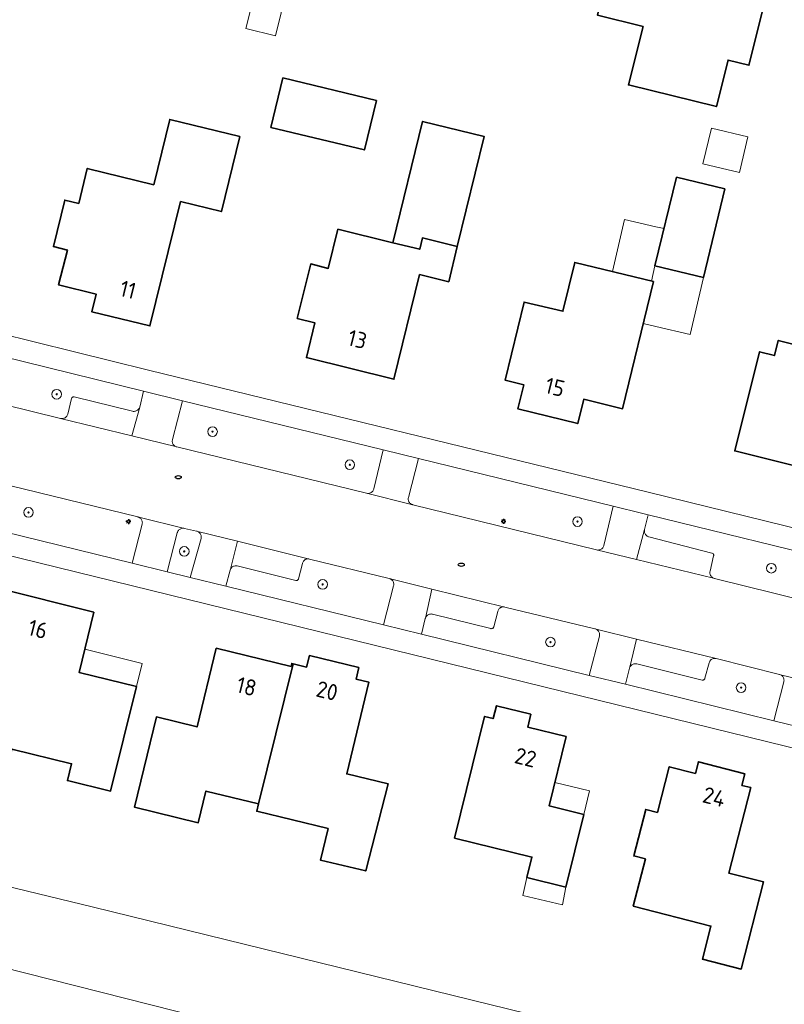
# Model space of a CAD drawing. Header units: metres. Extents: x 152610 to 160096, y 456114 to 462495.
# Tile 104 of 256: x 156655 to 156719, y 458684 to 458766. Entities that reach past the tile are written whole.
import ezdxf
from ezdxf.enums import TextEntityAlignment as Align

# ---------------------------------------------------------------- set-up
doc = ezdxf.new("R2010")
doc.units = ezdxf.units.M
doc.header["$LTSCALE"] = 0.5
doc.layers.get('0').update_dxf_attribs({"linetype": 'CONTINUOUS'})
for name, color, linetype, lineweight in [('B-PV-GK-BESCHOEIING-G', 251, 'GK-BESCHOEIING-SO', 18), ('B-PV-GR-BOOM-S', 251, 'CONTINUOUS', 25), ('B-PV-IE-MEUBILAIR-S', 251, 'CONTINUOUS', 25), ('B-PV-OG-BEBOUWING-GV', 6, 'CONTINUOUS', 35), ('B-PV-OG-BEBOUWING-T18', 1, 'CONTINUOUS', 18), ('B-PV-OG-BEBOUWING_OVERBOUWING-GV', 251, 'CONTINUOUS', 18), ('B-PV-OG-BEBOUWING_SCHUUR-GV', 251, 'CONTINUOUS', 18), ('B-PV-OG-TERREIN_BEGROEID-GV', 251, 'CONTINUOUS', 18), ('B-PV-OG-WATER_SLOOT-GV', 251, 'CONTINUOUS', 18), ('B-PV-VH-OPENVERHARDING_BETONSTRAATSTEEN-GV', 251, 'CONTINUOUS', 18)]:
    doc.layers.add(name, color=color, linetype=linetype, lineweight=lineweight)
doc.styles.add('NLCS-ISO', font='NLCS-ISO.ttf')
doc.styles.add('NLCS-ISO-M750-T18', font='NLCS-ISO.ttf', dxfattribs={"height": 1.35})
doc.linetypes.add('GK-BESCHOEIING-SO', pattern='A,18,-3,[1,NLCS.SHX,S=0.6,R=0,X=0,Y=0],-3', length=24)

# ---------------------------------------------------------------- blocks, each defined once
blk = doc.blocks.new('SIE-MEUBILAIR_PAAL_LICHTMAST-SO')
for points in [[(-0.62, 0), (-1, 0)], [(-0.71, 0.71), (-0.44, 0.44)], [(0, 1), (0, 0.62)], [(0.44, 0.44), (0.71, 0.71)], [(1, 0), (0.62, 0)], [(-0.71, -0.71), (-0.44, -0.44)], [(0, -0.62), (0, -1)], [(0.44, -0.44), (0.71, -0.71)]]:
    blk.add_lwpolyline(points)
blk.add_circle((0, 0), 0.5)
blk = doc.blocks.new('SIE-MEUBILAIR_PUT_RIOOLPUT-SO')
blk.add_ellipse((0, 0), major_axis=(1.25, 0), ratio=0.54)
blk = doc.blocks.new('SGR-BOOM_GBKN-SO')
at = {"linetype": 'ByBlock', "lineweight": 18}
h = blk.add_hatch(color=0, dxfattribs=at)
h.dxf.hatch_style = 1
edge = h.paths.add_edge_path()
edge.add_arc((0, 0), 0.25, 0, 360)
at = {"color": 0, "linetype": 'ByBlock', "lineweight": 18}
for radius in [2, 0.25]:
    blk.add_circle((0, 0), radius, dxfattribs=at)
at = {"color": 0, "linetype": 'ByBlock', "lineweight": 18, "style": 'NLCS-ISO'}
blk.add_attdef('SOORT', (2.5, 0), '', height=1.5, dxfattribs=at)

msp = doc.modelspace()

# ---------------------------------------------------------------- linework, layer by layer
at = {"layer": 'B-PV-GK-BESCHOEIING-G', "flags": 128}
for points in [[(156729.707, 458669.069), (156763.406, 458660.576), (156810.991, 458649.416), (156811.125, 458649.604), (156811.655, 458650.831), (156813.886, 458650.198), (156814.669, 458653.031), (156812.509, 458653.575), (156812.608, 458654.982), (156801.575, 458658.333), (156743.186, 458672.485), (156661.5, 458692.54), (156642.836, 458697.09), (156639.883, 458697.825), (156630.938, 458700.365), (156546.57, 458720.749), (156546.886, 458722.757), (156548.021, 458722.485), (156548.32, 458723.756), (156547.078, 458723.976), (156547.099, 458724.11), (156543.779, 458724.694), (156547.022, 458744.218), (156545.15, 458745.093), (156545.597, 458747.359), (156542.585, 458747.875), (156542.284, 458745.575)], [(156713.865, 458670.931), (156714.132, 458672.298), (156641.288, 458690.738), (156638.335, 458691.473), (156578.506, 458706.401), (156542.679, 458714.509)]]:
    msp.add_lwpolyline(points, dxfattribs=at)
at = {"layer": 'B-PV-OG-BEBOUWING-GV', "flags": 128}
for points in [[(156710.98, 458776.808), (156706.246, 458777.977), (156704.704, 458771.849), (156703.734, 458772.093), (156702.757, 458768.214), (156703.727, 458767.97), (156703.445, 458766.85), (156707.256, 458765.89), (156706.036, 458761.041), (156713.351, 458759.225), (156714.32, 458763.105), (156716.066, 458762.67), (156717.756, 458769.442), (156712.676, 458770.71), (156713.756, 458775.089), (156710.739, 458775.832)], [(156685.047, 458759.742), (156677.267, 458761.62), (156676.273, 458757.501), (156684.053, 458755.622)], [(156673.674, 458756.732), (156667.846, 458758.159), (156666.514, 458752.72), (156660.989, 458754.076), (156660.278, 458751.161), (156659.112, 458751.445), (156658.168, 458747.573), (156659.327, 458747.278), (156658.601, 458744.375), (156661.713, 458743.608), (156661.357, 458742.147), (156666.202, 458740.965), (156668.752, 458751.315), (156672.144, 458750.483)], [(156691.782, 458747.59), (156694.024, 458756.736), (156688.897, 458757.995), (156686.421, 458747.893), (156688.658, 458747.343), (156688.878, 458748.293)], [(156714.068, 458752.369), (156710.036, 458753.351), (156708.241, 458745.977), (156712.273, 458744.995)], [(156681.837, 458749.019), (156681.042, 458745.755), (156679.582, 458746.122), (156678.467, 458741.588), (156679.924, 458741.23), (156679.223, 458738.324), (156686.516, 458736.523), (156688.651, 458745.233), (156691.079, 458744.638), (156691.782, 458747.59), (156688.878, 458748.293), (156688.658, 458747.343), (156686.421, 458747.893)], [(156708.113, 458744.66), (156701.564, 458746.253), (156700.574, 458742.181), (156697.349, 458742.95), (156695.766, 458736.452), (156697.317, 458736.063), (156696.836, 458734.045), (156701.815, 458732.833), (156702.308, 458734.85), (156705.538, 458734.068)], [(156732.54, 458739.351), (156728.6, 458740.332), (156727.562, 458736.159), (156721.846, 458737.582), (156722.16, 458738.844), (156718.502, 458739.754), (156718.188, 458738.493), (156716.944, 458738.808), (156714.888, 458730.555), (156725.877, 458727.819), (156727.087, 458732.681), (156730.658, 458731.792)], [(156661.537, 458717.119), (156653.415, 458719.147), (156650.379, 458706.787), (156653.807, 458705.944), (156653.707, 458705.536), (156654.61, 458705.313), (156654.71, 458705.721), (156659.682, 458704.498), (156659.338, 458703.1), (156662.931, 458702.216), (156665.075, 458710.929), (156660.309, 458712.105)], [(156677.949, 458712.608), (156671.72, 458714.12), (156670.13, 458707.57), (156666.744, 458708.392), (156664.918, 458700.871), (156670.227, 458699.582), (156670.865, 458702.221), (156675.247, 458701.162), (156678.112, 458712.826), (156678.008, 458712.851)], [(156683.597, 458712.503), (156679.477, 458713.503), (156679.245, 458712.551), (156678.112, 458712.826), (156675.247, 458701.162), (156675.097, 458700.536), (156681.027, 458699.103), (156680.393, 458696.479), (156684.171, 458695.566), (156686.04, 458702.813), (156682.58, 458703.653), (156684.435, 458711.291), (156683.366, 458711.55)], [(156697.905, 458708.615), (156695.035, 458709.333), (156694.768, 458708.266), (156694.061, 458708.445), (156691.562, 458698.312), (156697.995, 458696.723), (156697.58, 458695.025), (156700.825, 458694.225), (156702.328, 458700.269), (156699.431, 458700.997), (156700.847, 458706.756), (156697.651, 458707.554)], [(156715.731, 458703.662), (156711.857, 458704.658), (156711.608, 458703.689), (156709.428, 458704.249), (156708.44, 458700.446), (156707.472, 458700.695), (156706.476, 458696.821), (156707.444, 458696.572), (156706.433, 458692.64), (156712.893, 458690.979), (156712.186, 458688.228), (156715.421, 458687.397), (156717.286, 458694.651), (156714.38, 458695.398), (156716.208, 458702.507), (156715.482, 458702.693)]]:
    msp.add_lwpolyline(points, close=True, dxfattribs=at)
at = {"layer": 'B-PV-OG-BEBOUWING_OVERBOUWING-GV', "flags": 128}
for points in [[(156707.945, 458744.701), (156708.241, 458745.977), (156708.32, 458746.302), (156708.993, 458749.064), (156708.32, 458749.217), (156705.698, 458749.814), (156704.713, 458745.487)], [(156712.273, 458744.995), (156708.32, 458745.958), (156708.241, 458745.977), (156707.945, 458744.701), (156708.113, 458744.66), (156707.264, 458741.168), (156708.32, 458740.918), (156711.179, 458740.239)], [(156665.557, 458712.847), (156660.784, 458714.045), (156660.309, 458712.105), (156665.075, 458710.929)], [(156702.783, 458702.246), (156699.91, 458702.946), (156699.431, 458700.997), (156702.328, 458700.269)], [(156700.825, 458694.225), (156697.58, 458695.025), (156697.249, 458693.528), (156700.543, 458692.759)]]:
    msp.add_lwpolyline(points, close=True, dxfattribs=at)
at = {"layer": 'B-PV-OG-BEBOUWING_SCHUUR-GV', "flags": 128}
for points in [[(156677.599, 458768.976), (156675.142, 458769.586), (156674.185, 458765.738), (156676.643, 458765.127)], [(156715.971, 458756.7), (156712.933, 458757.424), (156712.225, 458754.452), (156715.263, 458753.728)]]:
    msp.add_lwpolyline(points, close=True, dxfattribs=at)
at = {"layer": 'B-PV-OG-TERREIN_BEGROEID-GV', "flags": 128}
for points in [[(156649.292, 458735.592), (156658.769, 458733.252), (156658.833, 458733.244), (156658.897, 458733.244), (156658.96, 458733.251), (156659.023, 458733.267), (156659.082, 458733.29), (156659.139, 458733.321), (156659.191, 458733.358), (156659.238, 458733.401), (156659.279, 458733.45), (156659.314, 458733.504), (156659.342, 458733.562), (156659.358, 458733.606), (156659.666, 458734.908), (156659.672, 458734.927), (156659.691, 458734.963), (156659.716, 458734.995), (156659.747, 458735.021), (156659.783, 458735.041), (156659.822, 458735.054), (156659.862, 458735.058), (156659.903, 458735.055), (156664.75, 458733.856), (156664.813, 458733.846), (156664.876, 458733.844), (156664.94, 458733.85), (156665.001, 458733.864), (156665.061, 458733.885), (156665.118, 458733.914), (156665.17, 458733.95), (156665.218, 458733.992), (156665.26, 458734.039), (156665.296, 458734.092), (156665.325, 458734.149), (156665.346, 458734.208), (156665.663, 458735.523), (156649.755, 458739.441)], [(156649.556, 458724.922), (156664.718, 458721.2), (156665.552, 458724.444), (156665.564, 458724.506), (156665.568, 458724.569), (156665.564, 458724.632), (156665.552, 458724.694), (156665.532, 458724.754), (156665.505, 458724.811), (156665.471, 458724.865), (156665.43, 458724.913), (156665.384, 458724.956), (156665.332, 458724.993), (156665.277, 458725.023), (156665.218, 458725.045), (156665.187, 458725.054), (156650.946, 458728.541)], [(156724.682, 458721.056), (156707.686, 458725.236), (156707.378, 458724.001), (156707.367, 458723.939), (156707.363, 458723.876), (156707.367, 458723.813), (156707.38, 458723.751), (156707.4, 458723.691), (156707.427, 458723.634), (156707.461, 458723.581), (156707.502, 458723.533), (156707.549, 458723.491), (156707.6, 458723.454), (156707.656, 458723.425), (156707.715, 458723.402), (156707.738, 458723.396), (156712.981, 458722.05), (156713.011, 458722.04), (156713.046, 458722.021), (156713.076, 458721.995), (156713.101, 458721.963), (156713.119, 458721.928), (156713.129, 458721.889), (156713.131, 458721.849), (156713.126, 458721.81), (156712.821, 458720.534), (156712.81, 458720.472), (156712.807, 458720.409), (156712.812, 458720.346), (156712.825, 458720.284), (156712.846, 458720.225), (156712.874, 458720.168), (156712.909, 458720.115), (156712.95, 458720.068), (156712.997, 458720.026), (156713.049, 458719.99), (156713.106, 458719.961), (156713.165, 458719.939), (156713.188, 458719.933), (156723.292, 458717.439)]]:
    msp.add_lwpolyline(points, dxfattribs=at)
for points in [[(156685.627, 458730.636), (156668.919, 458734.726), (156668.08, 458731.51), (156668.066, 458731.448), (156668.059, 458731.386), (156668.06, 458731.322), (156668.07, 458731.26), (156668.087, 458731.199), (156668.112, 458731.141), (156668.144, 458731.086), (156668.182, 458731.036), (156668.227, 458730.991), (156668.277, 458730.952), (156668.331, 458730.92), (156668.389, 458730.895), (156668.438, 458730.88), (156684.238, 458727.027), (156684.3, 458727.016), (156684.363, 458727.012), (156684.426, 458727.017), (156684.488, 458727.03), (156684.547, 458727.05), (156684.604, 458727.077), (156684.657, 458727.112), (156684.705, 458727.153), (156684.747, 458727.2), (156684.783, 458727.251), (156684.812, 458727.307), (156684.834, 458727.366), (156684.842, 458727.395)], [(156704.752, 458725.955), (156688.566, 458729.917), (156687.715, 458726.68), (156687.703, 458726.618), (156687.699, 458726.555), (156687.702, 458726.492), (156687.714, 458726.43), (156687.733, 458726.369), (156687.76, 458726.312), (156687.794, 458726.259), (156687.834, 458726.21), (156687.881, 458726.167), (156687.932, 458726.13), (156687.987, 458726.1), (156688.046, 458726.076), (156688.08, 458726.067), (156703.386, 458722.311), (156703.448, 458722.3), (156703.511, 458722.296), (156703.574, 458722.301), (156703.636, 458722.313), (156703.696, 458722.334), (156703.753, 458722.361), (156703.805, 458722.396), (156703.853, 458722.437), (156703.896, 458722.484), (156703.932, 458722.536), (156703.961, 458722.591), (156703.983, 458722.65), (156703.992, 458722.683)], [(156669.013, 458724.114), (156668.949, 458724.116), (156668.886, 458724.11), (156668.825, 458724.096), (156668.765, 458724.075), (156668.709, 458724.046), (156668.657, 458724.01), (156668.609, 458723.968), (156668.568, 458723.921), (156668.533, 458723.868), (156668.504, 458723.812), (156668.483, 458723.752), (156668.48, 458723.74), (156667.648, 458720.481), (156669.55, 458720.013), (156670.451, 458723.255), (156670.464, 458723.317), (156670.469, 458723.38), (156670.467, 458723.443), (156670.456, 458723.505), (156670.437, 458723.565), (156670.411, 458723.623), (156670.378, 458723.677), (156670.339, 458723.726), (156670.293, 458723.77), (156670.243, 458723.807), (156670.188, 458723.838), (156670.129, 458723.862), (156670.08, 458723.876), (156669.075, 458724.104)], [(156679.434, 458721.557), (156679.371, 458721.561), (156679.308, 458721.556), (156679.246, 458721.543), (156679.186, 458721.523), (156679.129, 458721.496), (156679.076, 458721.461), (156679.028, 458721.42), (156678.986, 458721.373), (156678.95, 458721.321), (156678.92, 458721.266), (156678.898, 458721.206), (156678.891, 458721.181), (156678.575, 458719.901), (156678.563, 458719.867), (156678.544, 458719.832), (156678.517, 458719.802), (156678.486, 458719.778), (156678.45, 458719.761), (156678.411, 458719.751), (156678.371, 458719.749), (156678.332, 458719.755), (156673.472, 458720.968), (156673.41, 458720.98), (156673.347, 458720.984), (156673.284, 458720.979), (156673.223, 458720.967), (156673.163, 458720.948), (156673.106, 458720.92), (156673.053, 458720.886), (156673.005, 458720.845), (156672.962, 458720.799), (156672.926, 458720.748), (156672.896, 458720.692), (156672.874, 458720.633), (156672.867, 458720.609), (156672.522, 458719.284), (156685.648, 458716.061), (156686.487, 458719.307), (156686.499, 458719.369), (156686.503, 458719.432), (156686.5, 458719.495), (156686.488, 458719.557), (156686.468, 458719.617), (156686.442, 458719.674), (156686.408, 458719.727), (156686.367, 458719.776), (156686.321, 458719.819), (156686.27, 458719.856), (156686.215, 458719.886), (156686.156, 458719.909), (156686.122, 458719.918), (156679.496, 458721.546)], [(156695.686, 458717.56), (156695.623, 458717.563), (156695.56, 458717.559), (156695.498, 458717.546), (156695.438, 458717.525), (156695.382, 458717.498), (156695.329, 458717.463), (156695.281, 458717.422), (156695.239, 458717.375), (156695.203, 458717.323), (156695.174, 458717.267), (156695.152, 458717.208), (156695.146, 458717.187), (156694.817, 458715.899), (156694.806, 458715.866), (156694.786, 458715.831), (156694.76, 458715.801), (156694.729, 458715.777), (156694.693, 458715.76), (156694.655, 458715.75), (156694.615, 458715.748), (156694.576, 458715.754), (156689.73, 458716.956), (156689.668, 458716.967), (156689.605, 458716.971), (156689.542, 458716.966), (156689.48, 458716.954), (156689.42, 458716.934), (156689.363, 458716.906), (156689.31, 458716.872), (156689.262, 458716.831), (156689.22, 458716.784), (156689.183, 458716.732), (156689.154, 458716.676), (156689.13, 458716.617), (156689.124, 458716.59), (156688.804, 458715.287), (156702.769, 458711.858), (156703.615, 458715.125), (156703.627, 458715.187), (156703.631, 458715.25), (156703.627, 458715.313), (156703.615, 458715.375), (156703.596, 458715.435), (156703.569, 458715.492), (156703.535, 458715.546), (156703.495, 458715.594), (156703.448, 458715.637), (156703.397, 458715.674), (156703.341, 458715.705), (156703.282, 458715.727), (156703.248, 458715.737), (156695.748, 458717.549)], [(156713.282, 458713.263), (156713.219, 458713.267), (156713.155, 458713.262), (156713.093, 458713.25), (156713.034, 458713.23), (156712.977, 458713.202), (156712.924, 458713.168), (156712.876, 458713.126), (156712.833, 458713.08), (156712.796, 458713.028), (156712.767, 458712.972), (156712.744, 458712.913), (156712.739, 458712.894), (156712.403, 458711.613), (156712.392, 458711.581), (156712.372, 458711.547), (156712.347, 458711.517), (156712.315, 458711.493), (156712.279, 458711.475), (156712.241, 458711.466), (156712.201, 458711.464), (156712.162, 458711.47), (156706.729, 458712.818), (156706.667, 458712.829), (156706.604, 458712.833), (156706.541, 458712.828), (156706.479, 458712.816), (156706.419, 458712.795), (156706.362, 458712.768), (156706.309, 458712.733), (156706.261, 458712.692), (156706.218, 458712.646), (156706.182, 458712.594), (156706.153, 458712.538), (156706.13, 458712.479), (156706.124, 458712.456), (156705.786, 458711.118), (156718.133, 458708.086), (156718.966, 458711.333), (156718.978, 458711.395), (156718.982, 458711.458), (156718.978, 458711.521), (156718.966, 458711.583), (156718.947, 458711.643), (156718.92, 458711.7), (156718.886, 458711.753), (156718.846, 458711.802), (156718.799, 458711.845), (156718.748, 458711.881), (156718.693, 458711.912), (156718.634, 458711.934), (156718.603, 458711.943), (156713.344, 458713.252)]]:
    msp.add_lwpolyline(points, close=True, dxfattribs=at)
at = {"layer": 'B-PV-OG-WATER_SLOOT-GV', "flags": 128}
for points in [[(156743.186, 458672.485), (156661.5, 458692.54), (156642.836, 458697.09)], [(156641.288, 458690.738), (156714.132, 458672.298)]]:
    msp.add_lwpolyline(points, dxfattribs=at)
at = {"layer": 'B-PV-VH-OPENVERHARDING_BETONSTRAATSTEEN-GV', "flags": 128}
for points in [[(156782.756, 458708.646), (156707.665, 458727.127), (156666.072, 458737.286), (156647.229, 458741.93), (156646.795, 458740.17), (156649.755, 458739.441), (156665.663, 458735.523), (156668.919, 458734.726), (156685.627, 458730.636), (156688.566, 458729.917), (156704.752, 458725.955), (156707.229, 458725.349), (156707.686, 458725.236), (156724.682, 458721.056)], [(156723.292, 458717.439), (156713.188, 458719.933), (156713.165, 458719.939), (156713.106, 458719.961), (156706.691, 458721.512), (156703.386, 458722.311), (156688.08, 458726.067), (156688.046, 458726.076), (156687.987, 458726.1), (156684.238, 458727.027), (156668.438, 458730.88), (156664.686, 458731.801), (156658.769, 458733.252), (156649.292, 458735.592)], [(156650.946, 458728.541), (156665.187, 458725.054), (156665.218, 458725.045), (156665.277, 458725.023), (156669.075, 458724.104), (156670.08, 458723.876), (156670.129, 458723.862), (156670.188, 458723.838), (156673.495, 458723.024), (156679.496, 458721.546), (156686.122, 458719.918), (156686.156, 458719.909), (156686.215, 458719.886), (156689.656, 458719.042), (156695.748, 458717.549), (156703.248, 458715.737), (156703.282, 458715.727), (156703.341, 458715.705), (156706.695, 458714.882), (156713.344, 458713.252), (156718.603, 458711.943), (156718.634, 458711.934), (156718.693, 458711.912), (156722.482, 458710.985)], [(156721.096, 458707.359), (156718.133, 458708.086), (156705.786, 458711.118), (156702.769, 458711.858), (156688.804, 458715.287), (156685.648, 458716.061), (156672.522, 458719.284), (156669.55, 458720.013), (156667.648, 458720.481), (156664.718, 458721.2), (156649.556, 458724.922), (156643.397, 458726.435), (156642.961, 458724.658), (156646.393, 458723.815), (156649.116, 458723.146), (156734.689, 458702.138)], [(156722.482, 458710.985), (156718.693, 458711.912), (156718.748, 458711.881), (156718.799, 458711.845), (156718.846, 458711.802), (156718.886, 458711.753), (156718.92, 458711.7), (156718.947, 458711.643), (156718.966, 458711.583), (156718.978, 458711.521), (156718.982, 458711.458), (156718.978, 458711.395), (156718.966, 458711.333), (156718.133, 458708.086), (156721.096, 458707.359)]]:
    msp.add_lwpolyline(points, dxfattribs=at)
for points in [[(156668.919, 458734.726), (156665.663, 458735.523), (156665.346, 458734.208), (156664.686, 458731.801), (156668.438, 458730.88), (156668.389, 458730.895), (156668.331, 458730.92), (156668.277, 458730.952), (156668.227, 458730.991), (156668.182, 458731.036), (156668.144, 458731.086), (156668.112, 458731.141), (156668.087, 458731.199), (156668.07, 458731.26), (156668.06, 458731.322), (156668.059, 458731.386), (156668.066, 458731.448), (156668.08, 458731.51)], [(156659.903, 458735.055), (156659.862, 458735.058), (156659.822, 458735.054), (156659.783, 458735.041), (156659.747, 458735.021), (156659.716, 458734.995), (156659.691, 458734.963), (156659.672, 458734.927), (156659.666, 458734.908), (156659.358, 458733.606), (156659.342, 458733.562), (156659.314, 458733.504), (156659.279, 458733.45), (156659.238, 458733.401), (156659.191, 458733.358), (156659.139, 458733.321), (156659.082, 458733.29), (156659.023, 458733.267), (156658.96, 458733.251), (156658.897, 458733.244), (156658.833, 458733.244), (156658.769, 458733.252), (156664.686, 458731.801), (156665.346, 458734.208), (156665.325, 458734.149), (156665.296, 458734.092), (156665.26, 458734.039), (156665.218, 458733.992), (156665.17, 458733.95), (156665.118, 458733.914), (156665.061, 458733.885), (156665.001, 458733.864), (156664.94, 458733.85), (156664.876, 458733.844), (156664.813, 458733.846), (156664.75, 458733.856)], [(156688.566, 458729.917), (156685.627, 458730.636), (156684.842, 458727.395), (156684.834, 458727.366), (156684.812, 458727.307), (156684.783, 458727.251), (156684.747, 458727.2), (156684.705, 458727.153), (156684.657, 458727.112), (156684.604, 458727.077), (156684.547, 458727.05), (156684.488, 458727.03), (156684.426, 458727.017), (156684.363, 458727.012), (156684.3, 458727.016), (156684.238, 458727.027), (156687.987, 458726.1), (156687.932, 458726.13), (156687.881, 458726.167), (156687.834, 458726.21), (156687.794, 458726.259), (156687.76, 458726.312), (156687.733, 458726.369), (156687.714, 458726.43), (156687.702, 458726.492), (156687.699, 458726.555), (156687.703, 458726.618), (156687.715, 458726.68)], [(156707.229, 458725.349), (156704.752, 458725.955), (156703.992, 458722.683), (156703.983, 458722.65), (156703.961, 458722.591), (156703.932, 458722.536), (156703.896, 458722.484), (156703.853, 458722.437), (156703.805, 458722.396), (156703.753, 458722.361), (156703.696, 458722.334), (156703.636, 458722.313), (156703.574, 458722.301), (156703.511, 458722.296), (156703.448, 458722.3), (156703.386, 458722.311), (156706.691, 458721.512), (156707.378, 458724.001), (156707.686, 458725.236)], [(156669.075, 458724.104), (156665.277, 458725.023), (156665.332, 458724.993), (156665.384, 458724.956), (156665.43, 458724.913), (156665.471, 458724.865), (156665.505, 458724.811), (156665.532, 458724.754), (156665.552, 458724.694), (156665.564, 458724.632), (156665.568, 458724.569), (156665.564, 458724.506), (156665.552, 458724.444), (156664.718, 458721.2), (156667.648, 458720.481), (156668.48, 458723.74), (156668.483, 458723.752), (156668.504, 458723.812), (156668.533, 458723.868), (156668.568, 458723.921), (156668.609, 458723.968), (156668.657, 458724.01), (156668.709, 458724.046), (156668.765, 458724.075), (156668.825, 458724.096), (156668.886, 458724.11), (156668.949, 458724.116), (156669.013, 458724.114)], [(156707.367, 458723.939), (156707.378, 458724.001), (156706.691, 458721.512), (156713.106, 458719.961), (156713.049, 458719.99), (156712.997, 458720.026), (156712.95, 458720.068), (156712.909, 458720.115), (156712.874, 458720.168), (156712.846, 458720.225), (156712.825, 458720.284), (156712.812, 458720.346), (156712.807, 458720.409), (156712.81, 458720.472), (156712.821, 458720.534), (156713.126, 458721.81), (156713.131, 458721.849), (156713.129, 458721.889), (156713.119, 458721.928), (156713.101, 458721.963), (156713.076, 458721.995), (156713.046, 458722.021), (156713.011, 458722.04), (156712.981, 458722.05), (156707.738, 458723.396), (156707.715, 458723.402), (156707.656, 458723.425), (156707.6, 458723.454), (156707.549, 458723.491), (156707.502, 458723.533), (156707.461, 458723.581), (156707.427, 458723.634), (156707.4, 458723.691), (156707.38, 458723.751), (156707.367, 458723.813), (156707.363, 458723.876)], [(156673.495, 458723.024), (156670.188, 458723.838), (156670.243, 458723.807), (156670.293, 458723.77), (156670.339, 458723.726), (156670.378, 458723.677), (156670.411, 458723.623), (156670.437, 458723.565), (156670.456, 458723.505), (156670.467, 458723.443), (156670.469, 458723.38), (156670.464, 458723.317), (156670.451, 458723.255), (156669.55, 458720.013), (156672.522, 458719.284), (156672.867, 458720.609), (156672.874, 458720.633), (156672.896, 458720.692)], [(156679.496, 458721.546), (156673.495, 458723.024), (156672.896, 458720.692), (156672.926, 458720.748), (156672.962, 458720.799), (156673.005, 458720.845), (156673.053, 458720.886), (156673.106, 458720.92), (156673.163, 458720.948), (156673.223, 458720.967), (156673.284, 458720.979), (156673.347, 458720.984), (156673.41, 458720.98), (156673.472, 458720.968), (156678.332, 458719.755), (156678.371, 458719.749), (156678.411, 458719.751), (156678.45, 458719.761), (156678.486, 458719.778), (156678.517, 458719.802), (156678.544, 458719.832), (156678.563, 458719.867), (156678.575, 458719.901), (156678.891, 458721.181), (156678.898, 458721.206), (156678.92, 458721.266), (156678.95, 458721.321), (156678.986, 458721.373), (156679.028, 458721.42), (156679.076, 458721.461), (156679.129, 458721.496), (156679.186, 458721.523), (156679.246, 458721.543), (156679.308, 458721.556), (156679.371, 458721.561), (156679.434, 458721.557)], [(156689.656, 458719.042), (156686.215, 458719.886), (156686.27, 458719.856), (156686.321, 458719.819), (156686.367, 458719.776), (156686.408, 458719.727), (156686.442, 458719.674), (156686.468, 458719.617), (156686.488, 458719.557), (156686.5, 458719.495), (156686.503, 458719.432), (156686.499, 458719.369), (156686.487, 458719.307), (156685.648, 458716.061), (156688.804, 458715.287), (156689.124, 458716.59), (156689.13, 458716.617)], [(156695.748, 458717.549), (156689.656, 458719.042), (156689.13, 458716.617), (156689.154, 458716.676), (156689.183, 458716.732), (156689.22, 458716.784), (156689.262, 458716.831), (156689.31, 458716.872), (156689.363, 458716.906), (156689.42, 458716.934), (156689.48, 458716.954), (156689.542, 458716.966), (156689.605, 458716.971), (156689.668, 458716.967), (156689.73, 458716.956), (156694.576, 458715.754), (156694.615, 458715.748), (156694.655, 458715.75), (156694.693, 458715.76), (156694.729, 458715.777), (156694.76, 458715.801), (156694.786, 458715.831), (156694.806, 458715.866), (156694.817, 458715.899), (156695.146, 458717.187), (156695.152, 458717.208), (156695.174, 458717.267), (156695.203, 458717.323), (156695.239, 458717.375), (156695.281, 458717.422), (156695.329, 458717.463), (156695.382, 458717.498), (156695.438, 458717.525), (156695.498, 458717.546), (156695.56, 458717.559), (156695.623, 458717.563), (156695.686, 458717.56)], [(156706.695, 458714.882), (156703.341, 458715.705), (156703.397, 458715.674), (156703.448, 458715.637), (156703.495, 458715.594), (156703.535, 458715.546), (156703.569, 458715.492), (156703.596, 458715.435), (156703.615, 458715.375), (156703.627, 458715.313), (156703.631, 458715.25), (156703.627, 458715.187), (156703.615, 458715.125), (156702.769, 458711.858), (156705.786, 458711.118), (156706.124, 458712.456), (156706.13, 458712.479), (156706.153, 458712.538)], [(156713.344, 458713.252), (156706.695, 458714.882), (156706.153, 458712.538), (156706.182, 458712.594), (156706.218, 458712.646), (156706.261, 458712.692), (156706.309, 458712.733), (156706.362, 458712.768), (156706.419, 458712.795), (156706.479, 458712.816), (156706.541, 458712.828), (156706.604, 458712.833), (156706.667, 458712.829), (156706.729, 458712.818), (156712.162, 458711.47), (156712.201, 458711.464), (156712.241, 458711.466), (156712.279, 458711.475), (156712.315, 458711.493), (156712.347, 458711.517), (156712.372, 458711.547), (156712.392, 458711.581), (156712.403, 458711.613), (156712.739, 458712.894), (156712.744, 458712.913), (156712.767, 458712.972), (156712.796, 458713.028), (156712.833, 458713.08), (156712.876, 458713.126), (156712.924, 458713.168), (156712.977, 458713.202), (156713.034, 458713.23), (156713.093, 458713.25), (156713.155, 458713.262), (156713.219, 458713.267), (156713.282, 458713.263)]]:
    msp.add_lwpolyline(points, close=True, dxfattribs=at)

# ---------------------------------------------------------------- block references
at = {"layer": 'B-PV-GR-BOOM-S', "xscale": 0.2, "yscale": 0.2, "zscale": 0.2}
for p in [(156658.439, 458735.272), (156671.413, 458732.16), (156682.841, 458729.4), (156656.09, 458725.431), (156701.79, 458724.666), (156669.057, 458722.183), (156717.926, 458720.784), (156680.577, 458719.435), (156699.541, 458714.629), (156715.411, 458710.838)]:
    msp.add_blockref('SGR-BOOM_GBKN-SO', p, dxfattribs=at)
at = {"layer": 'B-PV-IE-MEUBILAIR-S', "xscale": 0.2, "yscale": 0.2, "zscale": 0.2}
for name, p in [('SIE-MEUBILAIR_PUT_RIOOLPUT-SO', (156668.562, 458728.365)), ('SIE-MEUBILAIR_PAAL_LICHTMAST-SO', (156664.406, 458724.665)), ('SIE-MEUBILAIR_PAAL_LICHTMAST-SO', (156695.634, 458724.687)), ('SIE-MEUBILAIR_PUT_RIOOLPUT-SO', (156692.114, 458721.074))]:
    msp.add_blockref(name, p, dxfattribs=at)

# ---------------------------------------------------------------- texts
at = {"layer": 'B-PV-OG-BEBOUWING-T18', "style": 'NLCS-ISO-M750-T18'}
for s, rotation, p in [('11', 346.3, (156664.372, 458743.985)), ('13', 346.1, (156683.469, 458739.851)), ('15', 346.3, (156699.917, 458735.868)), ('16', 346, (156656.87, 458715.707)), ('18', 346.4, (156674.245, 458710.935)), ('20', 346.4, (156680.947, 458710.574)), ('22', 346, (156697.471, 458705.022)), ('24', 345.6, (156713.171, 458701.739))]:
    msp.add_text(s, height=1.35, rotation=rotation, dxfattribs=at).set_placement(p, align=Align.MIDDLE)

doc.saveas('drawing.dxf')
